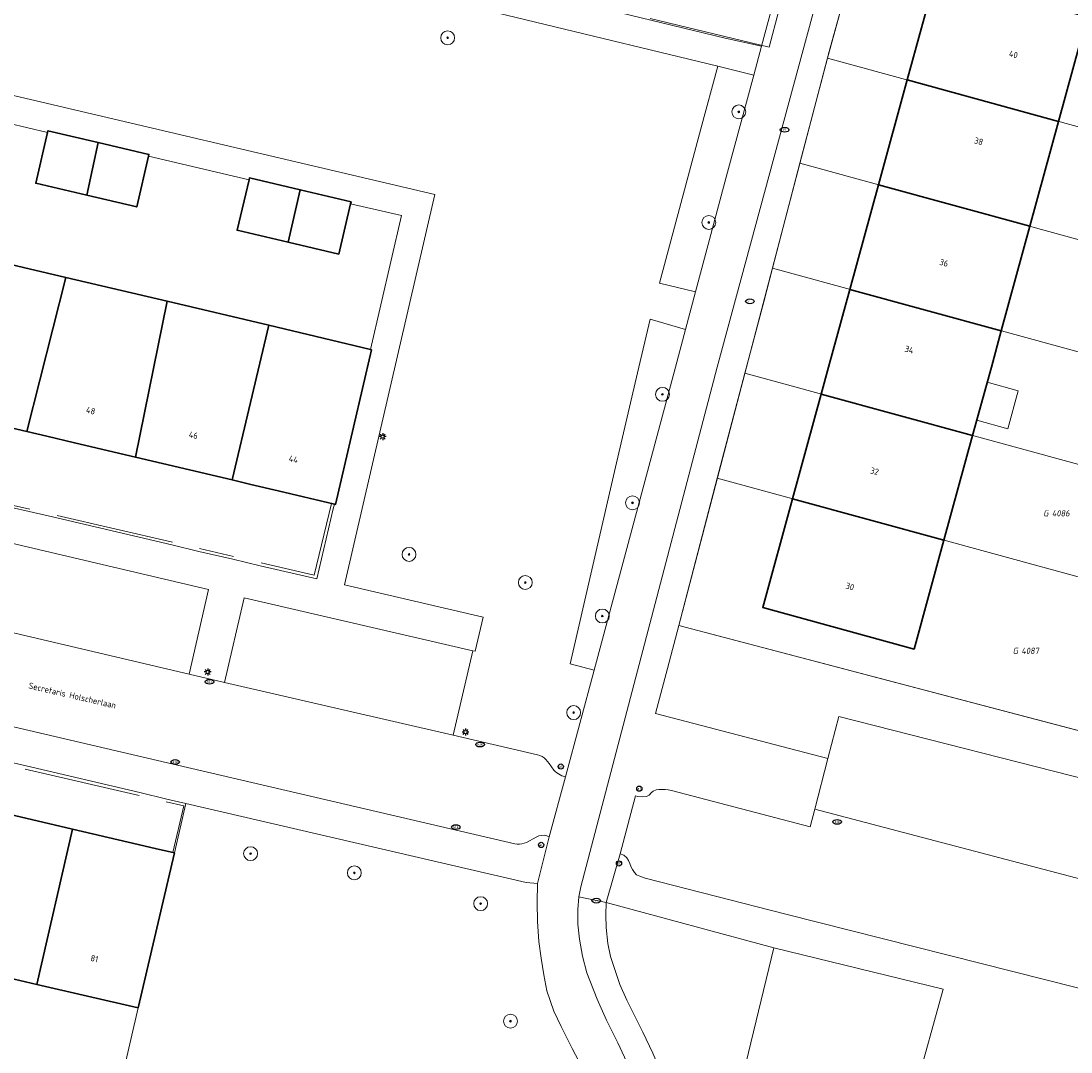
# Model space of a CAD drawing. Header units: metres. Extents: x 253395 to 254027, y 592765 to 593194.
# Tile 131 of 173: x 253628 to 253688, y 592961 to 593020. Entities that reach past the tile are written whole.
import ezdxf
from ezdxf.enums import TextEntityAlignment as Align
from ezdxf.lldxf.tags import DXFTag

# ---------------------------------------------------------------- set-up
doc = ezdxf.new("R2010")
doc.units = ezdxf.units.M
for name, color, linetype, lineweight in [('B-WE-GR-BEPLANTING_CULTUUR_HEESTERS-GV', 254, 'Continuous', 18), ('B-WE-GR-BOOM-S', 254, 'Continuous', 25), ('B-WE-GR-HAAG-G', 254, 'GR-HAAG1-SO', 13), ('B-WE-IE-MEUBILAIR-S', 254, 'Continuous', 25), ('B-WE-KG-GRENS_PERCEEL-G', 254, 'KG-PERCEEL-SO', 18), ('B-WE-KG-GRENS_PERCEEL-S', 254, 'Continuous', 25), ('B-WE-OG-BEBOUWING-GV', 254, 'Continuous', 35), ('B-WE-OG-BEBOUWING-T18', 254, 'Continuous', 18), ('B-WE-OG-BEBOUWING_LUIFEL-GV', 254, 'Continuous', 18), ('B-WE-OG-TERREIN_BEGROEID-GV', 254, 'Continuous', 18), ('B-WE-OG-TERREIN_ERF-GV', 254, 'Continuous', 18), ('B-WE-OG-TOPOGRAFIE-T18', 254, 'Continuous', 18), ('B-WE-VH-OPENVERHARDING-GV', 254, 'Continuous', 18)]:
    doc.layers.add(name, color=color, linetype=linetype, lineweight=lineweight)
doc.styles.add('NLCS-ISO', font='txt')
doc.styles.add('NLCS-ISO-M200-T18', font='txt', dxfattribs={"height": 0.36})
doc.styles.get("Standard").update_dxf_attribs({"font": 'simplex.shx'})
doc.linetypes.add('GR-HAAG1-SO', pattern='A,6,[176,NLCS.SHX,S=0.125,R=0,X=0,Y=0],-2', length=8)
tags = doc.linetypes.add('KG-PERCEEL-SO', pattern='A,5.5,-2,["P",Standard,S=1.8,R=0,X=-0.5,Y=-0.9],-2,5.5,-2,[5,NLCS.SHX,S=0.75,R=0,X=0,Y=0],-2', length=19).pattern_tags.tags
tags[6] = DXFTag(74, 10)

# ---------------------------------------------------------------- blocks, each defined once
blk = doc.blocks.new('SIE-MEUBILAIR_PAAL_AFSLUITPAAL-SO')
blk.add_circle((0, 0), 0.75)
at = {"style": 'NLCS-ISO'}
blk.add_text('af', height=0.75, dxfattribs=at).set_placement((0, 0.05), align=Align.MIDDLE_CENTER)
blk = doc.blocks.new('SIE-MEUBILAIR_PAAL_LICHTMAST-SO')
for points in [[(-0.62, 0), (-1, 0)], [(-0.71, 0.71), (-0.44, 0.44)], [(0, 1), (0, 0.62)], [(0.44, 0.44), (0.71, 0.71)], [(1, 0), (0.62, 0)], [(-0.71, -0.71), (-0.44, -0.44)], [(0, -0.62), (0, -1)], [(0.44, -0.44), (0.71, -0.71)]]:
    blk.add_lwpolyline(points)
blk.add_circle((0, 0), 0.5)
blk = doc.blocks.new('SIE-MEUBILAIR_PUT_RIOOLPUT-SO')
blk.add_ellipse((0, 0), major_axis=(1.25, 0), ratio=0.54)
at = {"style": 'NLCS-ISO'}
blk.add_text('ri', height=0.75, dxfattribs=at).set_placement((-0.04, 0.07), align=Align.MIDDLE_CENTER)
blk = doc.blocks.new('SIE-MEUBILAIR_PUT_KOLK-SO')
blk.add_ellipse((0, 0), major_axis=(1.25, 0), ratio=0.54)
at = {"style": 'NLCS-ISO'}
blk.add_text('klk', height=0.75, dxfattribs=at).set_placement((0.03, 0), align=Align.MIDDLE_CENTER)
blk = doc.blocks.new('SGR-BOOM_GBKN-SO')
at = {"linetype": 'ByBlock', "lineweight": 18}
h = blk.add_hatch(color=0, dxfattribs=at)
h.dxf.hatch_style = 1
edge = h.paths.add_edge_path()
edge.add_arc((0, 0), 0.25, 0, 360)
at = {"color": 0, "linetype": 'ByBlock', "lineweight": 18}
for radius in [2, 0.25]:
    blk.add_circle((0, 0), radius, dxfattribs=at)
at = {"color": 0, "linetype": 'ByBlock', "lineweight": 18, "style": 'NLCS-ISO'}
blk.add_attdef('SOORT', (2.5, 0), '', height=1.5, dxfattribs=at)
blk = doc.blocks.new('SKG-PERCEELNUMMER-SO')
at = {"style": 'NLCS-ISO', "oblique": 10, "flags": 1}
for tag, p in [('GEMEENTECODE', (0, 2.55)), ('PERCEELGROOTTE', (0, -2.45))]:
    blk.add_attdef(tag, text='', height=1.8, dxfattribs=at).set_placement(p, align=Align.MIDDLE_CENTER)
at = {"style": 'NLCS-ISO', "oblique": 10}
blk.add_attdef('SECTIE', text='', height=1.8, dxfattribs=at).set_placement((-0.5, 0), align=Align.MIDDLE_RIGHT)
blk.add_attdef('PERCEELNUMMER', text='', height=1.8, dxfattribs=at).set_placement((0.5, 0), align=Align.MIDDLE_LEFT)

msp = doc.modelspace()

# ---------------------------------------------------------------- linework, layer by layer
at = {"layer": 'B-WE-GR-BEPLANTING_CULTUUR_HEESTERS-GV'}
for points in [[(253668.532, 593011.215), (253670.047, 593016.811), (253667.968, 593017.314), (253667.001, 593013.71), (253664.617, 593004.825), (253666.687, 593004.322)], [(253665.53, 593000), (253666.11, 593002.166), (253664.07, 593002.761), (253663.843, 593001.782), (253663.429, 593000), (253662.147, 592994.476), (253659.464, 592982.916), (253660.849, 592982.546)], [(253665.724, 592985.118), (253665.075, 592982.645), (253664.393, 592980.041), (253674.304, 592977.46), (253674.943, 592979.885), (253690.477, 592975.92), (253691.137, 592978.444)], [(253680.956, 592964.179), (253671.206, 592966.565), (253668.425, 592955.068), (253668.818, 592955.029), (253674.422, 592953.53), (253678.467, 592952.458), (253680, 592958.245), (253679.366, 592958.418)]]:
    msp.add_lwpolyline(points, close=True, dxfattribs=at)
at = {"layer": 'B-WE-GR-HAAG-G'}
for points in [[(253628.344, 592991.81), (253626.287, 592992.285)], [(253645.727, 592992.145), (253644.736, 592988.016), (253641.668, 592988.726)], [(253636.568, 592989.906), (253629.932, 592991.442)], [(253640.092, 592989.091), (253638.129, 592989.545)], [(253628.09, 592976.841), (253634.648, 592975.328)], [(253636.201, 592974.969), (253637.216, 592974.735), (253636.581, 592972.043)]]:
    msp.add_lwpolyline(points, dxfattribs=at)
at = {"layer": 'B-WE-KG-GRENS_PERCEEL-G'}
for points in [[(253674.294, 593017.788), (253675.949, 593023.806)], [(253664.087, 593020.076), (253670.932, 593018.423), (253671.498, 593020.523)], [(253672.706, 593011.731), (253674.294, 593017.788)], [(253674.294, 593017.788), (253699.616, 593010.856)], [(253671.121, 593005.688), (253672.706, 593011.731)], [(253672.706, 593011.731), (253698.024, 593004.799)], [(253669.539, 592999.647), (253670.617, 593003.759), (253671.121, 593005.688)], [(253671.121, 593005.688), (253696.449, 592998.757)], [(253667.937, 592993.605), (253669.539, 592999.647)], [(253669.539, 592999.647), (253694.868, 592992.711)], [(253691.143, 592978.442), (253665.724, 592985.118), (253667.937, 592993.605)], [(253667.937, 592993.605), (253693.288, 592986.666)]]:
    msp.add_lwpolyline(points, dxfattribs=at)
at = {"layer": 'B-WE-OG-BEBOUWING-GV'}
for points in [[(253689.248, 593020.161), (253680.531, 593022.55), (253678.883, 593016.532), (253687.601, 593014.145)], [(253687.601, 593014.145), (253678.883, 593016.532), (253677.23, 593010.492), (253685.947, 593008.105)], [(253632.28, 593012.927), (253629.394, 593013.604), (253629.371, 593013.505), (253628.695, 593010.586), (253631.632, 593009.897)], [(253635.19, 593012.138), (253635.213, 593012.238), (253632.28, 593012.927), (253631.632, 593009.897), (253634.514, 593009.221)], [(253643.931, 593010.205), (253641.002, 593010.891), (253640.976, 593010.779), (253640.293, 593007.873), (253643.224, 593007.187)], [(253685.947, 593008.105), (253677.23, 593010.492), (253675.58, 593004.468), (253684.298, 593002.082)], [(253646.829, 593009.405), (253646.855, 593009.514), (253643.931, 593010.205), (253643.224, 593007.187), (253646.147, 593006.502)], [(253630.431, 593005.146), (253624.48, 593006.551), (253622.404, 592997.651), (253625.698, 592996.873), (253627.282, 592996.499), (253628.185, 592996.286)], [(253636.266, 593003.783), (253630.431, 593005.146), (253628.185, 592996.286), (253629.336, 592996.014), (253630.922, 592995.64), (253634.448, 592994.808)], [(253684.298, 593002.082), (253675.58, 593004.468), (253674.357, 593000), (253673.931, 592998.444), (253682.648, 592996.057), (253683.728, 593000)], [(253642.114, 593002.412), (253636.266, 593003.783), (253634.448, 592994.808), (253637.552, 592994.075), (253639.111, 592993.707), (253640.009, 592993.495)], [(253648.037, 593000.998), (253647.964, 593001.015), (253642.114, 593002.412), (253640.009, 592993.495), (253641.072, 592993.244), (253642.647, 592992.872), (253645.89, 592992.106), (253645.959, 592992.09)], [(253682.648, 592996.057), (253673.931, 592998.444), (253672.28, 592992.416), (253680.998, 592990.03)], [(253680.998, 592990.03), (253672.28, 592992.416), (253670.563, 592986.144), (253679.281, 592983.758)], [(253630.805, 592973.392), (253627.464, 592974.177), (253625.886, 592974.548), (253624.938, 592974.771), (253622.869, 592965.829), (253628.765, 592964.453)], [(253636.677, 592972.021), (253635.573, 592972.279), (253634.021, 592972.641), (253630.805, 592973.392), (253628.765, 592964.453), (253634.583, 592963.094)]]:
    msp.add_lwpolyline(points, close=True, dxfattribs=at)
at = {"layer": 'B-WE-OG-BEBOUWING_LUIFEL-GV'}
msp.add_lwpolyline([(253682.889, 592996.936), (253684.677, 592996.446), (253685.276, 592998.634), (253683.488, 592999.123)], close=True, dxfattribs=at)
at = {"layer": 'B-WE-OG-TERREIN_BEGROEID-GV'}
for points in [[(253625.191, 593016.159), (253651.684, 593009.929), (253646.481, 592987.46), (253654.462, 592985.599), (253653.993, 592983.63), (253653.875, 592983.657), (253652.732, 592978.794), (253657.596, 592977.67), (253657.729, 592977.635), (253657.855, 592977.578), (253657.97, 592977.502), (253658.071, 592977.407), (253658.159, 592977.291), (253658.253, 592977.164), (253658.532, 592976.789), (253658.616, 592976.711), (253658.705, 592976.639), (253658.799, 592976.572), (253658.896, 592976.513), (253658.998, 592976.46), (253659.202, 592976.405), (253660.849, 592982.546), (253659.464, 592982.916), (253662.147, 592994.476), (253663.429, 593000), (253663.843, 593001.782), (253664.07, 593002.761), (253666.11, 593002.166), (253666.687, 593004.322), (253664.617, 593004.825), (253667.001, 593013.71), (253667.968, 593017.314), (253625.963, 593027.469)], [(253660.144, 592959.71), (253659.589, 592960.768), (253658.944, 592962.021), (253658.523, 592962.914), (253658.133, 592964.085), (253657.946, 592965), (253657.796, 592965.968), (253657.668, 592966.929), (253657.585, 592968.077), (253657.57, 592969.172), (253657.593, 592970.268), (253656.93, 592970.317), (253637.338, 592974.866), (253636.677, 592972.021), (253634.583, 592963.094), (253633.693, 592959.21)]]:
    msp.add_lwpolyline(points, dxfattribs=at)
msp.add_lwpolyline([(253671.206, 592966.565), (253661.551, 592969.165), (253661.529, 592968.437), (253661.544, 592967.732), (253661.641, 592966.801), (253661.792, 592966.058), (253662.054, 592965.255), (253662.332, 592964.445), (253662.737, 592963.552), (253663.202, 592962.629), (253663.66, 592961.691), (253664.23, 592960.483), (253664.711, 592959.372), (253665.183, 592957.984), (253665.529, 592956.956), (253665.87, 592955.852), (253665.96, 592955.564), (253668.425, 592955.068)], close=True, dxfattribs=at)
at = {"layer": 'B-WE-OG-TERREIN_ERF-GV'}
for points in [[(253678.244, 593032.11), (253674.392, 593018.159), (253669.628, 593000), (253665.724, 592985.118), (253691.137, 592978.444)], [(253628.28, 593028.669), (253668.406, 593018.944), (253670.497, 593018.474), (253671.076, 593020.614)], [(253624.48, 593006.551), (253630.431, 593005.146), (253636.266, 593003.783), (253642.114, 593002.412), (253647.964, 593001.015), (253649.756, 593008.718), (253646.829, 593009.405), (253646.147, 593006.502), (253643.224, 593007.187), (253640.293, 593007.873), (253640.976, 593010.779), (253635.19, 593012.138), (253634.514, 593009.221), (253631.632, 593009.897), (253628.695, 593010.586), (253629.371, 593013.505), (253624.819, 593014.573)], [(253626.255, 592992.149), (253628.314, 592991.686), (253629.901, 592991.312), (253636.534, 592989.76), (253638.09, 592989.381), (253640.053, 592988.928), (253641.627, 592988.554), (253644.877, 592987.802), (253645.829, 592991.842), (253645.89, 592992.106), (253642.647, 592992.872), (253641.072, 592993.244), (253640.009, 592993.495), (253639.111, 592993.707), (253637.552, 592994.075), (253634.448, 592994.808), (253630.922, 592995.64), (253629.336, 592996.014), (253628.185, 592996.286), (253627.282, 592996.499)]]:
    msp.add_lwpolyline(points, dxfattribs=at)
for points in [[(253683.728, 593000), (253682.648, 592996.057), (253680.998, 592990.03), (253679.281, 592983.758), (253670.563, 592986.144), (253672.28, 592992.416), (253673.931, 592998.444), (253674.357, 593000), (253675.58, 593004.468), (253677.23, 593010.492), (253678.883, 593016.532), (253680.531, 593022.55), (253682.238, 593028.784), (253690.955, 593026.397), (253690.025, 593022.999), (253693.788, 593021.969), (253693.121, 593019.532), (253689.358, 593020.562), (253689.248, 593020.161), (253687.601, 593014.145), (253685.947, 593008.105), (253684.298, 593002.082)], [(253619.711, 592978.96), (253619.128, 592976.393), (253619.072, 592976.15), (253622.277, 592975.396), (253623.894, 592975.016), (253624.938, 592974.771), (253625.886, 592974.548), (253627.464, 592974.177), (253630.805, 592973.392), (253634.021, 592972.641), (253635.573, 592972.279), (253636.677, 592972.021), (253637.338, 592974.866), (253636.236, 592975.122), (253634.687, 592975.495), (253628.135, 592977.032), (253626.555, 592977.395), (253624.559, 592977.845), (253622.943, 592978.227)], [(253628.765, 592964.453), (253622.869, 592965.829), (253616.948, 592967.212), (253616.236, 592964.216), (253615.834, 592964.316), (253614.939, 592960.553), (253618.387, 592959.746), (253619.072, 592962.626), (253621.981, 592961.954), (253624.86, 592961.288), (253624.172, 592958.392), (253630.061, 592957.014), (253630.694, 592959.885), (253633.693, 592959.21), (253634.583, 592963.094)]]:
    msp.add_lwpolyline(points, close=True, dxfattribs=at)
at = {"layer": 'B-WE-VH-OPENVERHARDING-GV'}
for points in [[(253662.846, 592959.721), (253662.216, 592961.087), (253661.555, 592962.392), (253661.03, 592963.608), (253660.43, 592965.124), (253660.189, 592966.084), (253660.009, 592967.06), (253659.919, 592967.915), (253659.919, 592968.756), (253659.976, 592969.498), (253660.094, 592970.075), (253667.93, 593000), (253681.38, 593049.589)], [(253681.38, 593049.589), (253667.93, 593000), (253660.094, 592970.075), (253659.976, 592969.498), (253661.551, 592969.165), (253662.351, 592971.975), (253663.229, 592975.315), (253663.371, 592975.277), (253663.611, 592975.255), (253663.866, 592975.277), (253664.017, 592975.352), (253664.137, 592975.472), (253664.257, 592975.585), (253664.429, 592975.652), (253664.587, 592975.675), (253664.774, 592975.675), (253664.947, 592975.675), (253665.12, 592975.652), (253665.315, 592975.607), (253673.292, 592973.529), (253673.562, 592974.542), (253674.304, 592977.46), (253664.393, 592980.041), (253665.075, 592982.645), (253665.724, 592985.118), (253669.628, 593000), (253674.392, 593018.159), (253678.244, 593032.11)], [(253671.076, 593020.614), (253670.497, 593018.474), (253670.047, 593016.811), (253668.532, 593011.215), (253666.687, 593004.322), (253666.11, 593002.166), (253665.53, 593000), (253660.849, 592982.546), (253659.202, 592976.405), (253658.271, 592972.956), (253657.593, 592970.268), (253657.57, 592969.172), (253657.585, 592968.077), (253657.668, 592966.929), (253657.796, 592965.968), (253657.946, 592965), (253658.133, 592964.085), (253658.523, 592962.914), (253658.944, 592962.021), (253659.589, 592960.768), (253660.144, 592959.71)], [(253625.645, 592990.235), (253638.646, 592987.192), (253637.528, 592982.323), (253639.573, 592981.825), (253640.69, 592986.708), (253653.875, 592983.657), (253653.993, 592983.63), (253654.462, 592985.599), (253646.481, 592987.46), (253651.684, 593009.929), (253625.191, 593016.159)], [(253624.819, 593014.573), (253629.371, 593013.505), (253629.394, 593013.604), (253632.28, 593012.927), (253635.213, 593012.238), (253635.19, 593012.138), (253640.976, 593010.779), (253641.002, 593010.891), (253643.931, 593010.205), (253646.855, 593009.514), (253646.829, 593009.405), (253649.756, 593008.718), (253647.964, 593001.015), (253648.037, 593000.998), (253645.959, 592992.09), (253645.89, 592992.106), (253645.829, 592991.842), (253644.877, 592987.802), (253641.627, 592988.554), (253640.053, 592988.928), (253638.09, 592989.381), (253636.534, 592989.76), (253629.901, 592991.312), (253628.314, 592991.686), (253626.255, 592992.149)], [(253607.278, 592983.989), (253635.128, 592977.471), (253656.286, 592972.55), (253656.421, 592972.528), (253656.558, 592972.525), (253656.693, 592972.541), (253656.825, 592972.576), (253656.951, 592972.628), (253657.515, 592972.933), (253657.658, 592972.998), (253657.812, 592973.034), (253657.969, 592973.038), (253658.124, 592973.012), (253658.271, 592972.956), (253659.202, 592976.405), (253658.998, 592976.46), (253658.896, 592976.513), (253658.799, 592976.572), (253658.705, 592976.639), (253658.616, 592976.711), (253658.532, 592976.789), (253658.253, 592977.164), (253658.159, 592977.291), (253658.071, 592977.407), (253657.97, 592977.502), (253657.855, 592977.578), (253657.729, 592977.635), (253657.596, 592977.67), (253652.732, 592978.794), (253639.573, 592981.825), (253637.528, 592982.323), (253624.536, 592985.367)], [(253626.555, 592977.395), (253628.135, 592977.032), (253634.687, 592975.495), (253636.236, 592975.122), (253637.338, 592974.866), (253656.93, 592970.317), (253657.593, 592970.268), (253658.271, 592972.956), (253658.124, 592973.012), (253657.969, 592973.038), (253657.812, 592973.034), (253657.658, 592972.998), (253657.515, 592972.933), (253656.951, 592972.628), (253656.825, 592972.576), (253656.693, 592972.541), (253656.558, 592972.525), (253656.421, 592972.528), (253656.286, 592972.55), (253635.128, 592977.471), (253607.278, 592983.989)], [(253688.964, 592970.491), (253673.562, 592974.542), (253673.292, 592973.529), (253665.315, 592975.607), (253665.12, 592975.652), (253664.947, 592975.675), (253664.774, 592975.675), (253664.587, 592975.675), (253664.429, 592975.652), (253664.257, 592975.585), (253664.137, 592975.472), (253664.017, 592975.352), (253663.866, 592975.277), (253663.611, 592975.255), (253663.371, 592975.277), (253663.229, 592975.315), (253662.351, 592971.975), (253662.561, 592971.9), (253662.733, 592971.743), (253662.823, 592971.592), (253662.906, 592971.412), (253662.988, 592971.195), (253663.064, 592971.06), (253663.169, 592970.902), (253663.289, 592970.767), (253663.476, 592970.677), (253663.799, 592970.572), (253671.896, 592968.486), (253709.219, 592959.073)], [(253709.219, 592959.073), (253671.896, 592968.486), (253663.799, 592970.572), (253663.476, 592970.677), (253663.289, 592970.767), (253663.169, 592970.902), (253663.064, 592971.06), (253662.988, 592971.195), (253662.906, 592971.412), (253662.823, 592971.592), (253662.733, 592971.743), (253662.561, 592971.9), (253662.351, 592971.975), (253661.551, 592969.165), (253671.206, 592966.565), (253680.956, 592964.179), (253679.366, 592958.418)], [(253664.23, 592960.483), (253663.66, 592961.691), (253663.202, 592962.629), (253662.737, 592963.552), (253662.332, 592964.445), (253662.054, 592965.255), (253661.792, 592966.058), (253661.641, 592966.801), (253661.544, 592967.732), (253661.529, 592968.437), (253661.551, 592969.165), (253659.976, 592969.498), (253659.919, 592968.756), (253659.919, 592967.915), (253660.009, 592967.06), (253660.189, 592966.084), (253660.43, 592965.124), (253661.03, 592963.608), (253661.555, 592962.392), (253662.216, 592961.087), (253662.846, 592959.721)]]:
    msp.add_lwpolyline(points, dxfattribs=at)
for points in [[(253631.518, 593042.265), (253626.91, 593043.398), (253626.789, 593043.406), (253626.671, 593043.382), (253626.564, 593043.327), (253626.474, 593043.246), (253626.409, 593043.144), (253626.374, 593043.029), (253626.088, 593041.796), (253629.264, 593041.088), (253625.963, 593027.469), (253667.968, 593017.314), (253670.047, 593016.811), (253670.497, 593018.474), (253668.406, 593018.944), (253628.28, 593028.669)], [(253625.645, 592990.235), (253624.536, 592985.367), (253637.528, 592982.323), (253638.646, 592987.192)], [(253653.875, 592983.657), (253640.69, 592986.708), (253639.573, 592981.825), (253652.732, 592978.794)], [(253690.477, 592975.92), (253674.943, 592979.885), (253674.304, 592977.46), (253673.562, 592974.542), (253688.964, 592970.491)]]:
    msp.add_lwpolyline(points, close=True, dxfattribs=at)

# ---------------------------------------------------------------- block references
at = {"layer": 'B-WE-GR-BOOM-S', "xscale": 0.2, "yscale": 0.2, "zscale": 0.2}
for p in [(253652.415, 593018.958), (253669.181, 593014.688), (253667.455, 593008.326), (253664.786, 592998.426), (253663.06, 592992.18), (253650.193, 592989.211), (253656.887, 592987.59), (253661.324, 592985.662), (253659.673, 592980.101), (253641.068, 592971.981), (253647.042, 592970.871), (253654.316, 592969.102), (253656.032, 592962.334)]:
    msp.add_blockref('SGR-BOOM_GBKN-SO', p, dxfattribs=at)
at = {"layer": 'B-WE-IE-MEUBILAIR-S', "xscale": 0.2, "yscale": 0.2, "zscale": 0.2}
for name, p in [('SIE-MEUBILAIR_PUT_RIOOLPUT-SO', (253671.824, 593013.658)), ('SIE-MEUBILAIR_PUT_RIOOLPUT-SO', (253669.825, 593003.782)), ('SIE-MEUBILAIR_PAAL_LICHTMAST-SO', (253648.676, 592995.994)), ('SIE-MEUBILAIR_PAAL_LICHTMAST-SO', (253638.601, 592982.44)), ('SIE-MEUBILAIR_PUT_KOLK-SO', (253638.702, 592981.877)), ('SIE-MEUBILAIR_PAAL_LICHTMAST-SO', (253653.443, 592978.978)), ('SIE-MEUBILAIR_PUT_KOLK-SO', (253654.28, 592978.262)), ('SIE-MEUBILAIR_PUT_KOLK-SO', (253636.721, 592977.257)), ('SIE-MEUBILAIR_PAAL_AFSLUITPAAL-SO', (253658.93, 592976.992)), ('SIE-MEUBILAIR_PAAL_AFSLUITPAAL-SO', (253663.454, 592975.724)), ('SIE-MEUBILAIR_PUT_KOLK-SO', (253652.894, 592973.511)), ('SIE-MEUBILAIR_PUT_KOLK-SO', (253674.846, 592973.811)), ('SIE-MEUBILAIR_PAAL_AFSLUITPAAL-SO', (253657.799, 592972.481)), ('SIE-MEUBILAIR_PAAL_AFSLUITPAAL-SO', (253662.283, 592971.416)), ('SIE-MEUBILAIR_PUT_RIOOLPUT-SO', (253660.978, 592969.272))]:
    msp.add_blockref(name, p, dxfattribs=at)
at = {"layer": 'B-WE-KG-GRENS_PERCEEL-S', "xscale": 0.2, "yscale": 0.2, "zscale": 0.2}
for p, values in [((253687.119, 592991.576), {'PERCEELNUMMER': '4086', 'SECTIE': 'G'}), ((253685.36, 592983.659), {'PERCEELNUMMER': '4087', 'SECTIE': 'G'})]:
    msp.add_blockref('SKG-PERCEELNUMMER-SO', p, dxfattribs=at).add_auto_attribs(values)

# ---------------------------------------------------------------- texts
at = {"layer": 'B-WE-OG-BEBOUWING-T18', "style": 'NLCS-ISO-M200-T18'}
for s, rotation, p in [('40', 344.7, (253685, 593018)), ('38', 344.7, (253683, 593013)), ('36', 344.7, (253681, 593006)), ('34', 344.7, (253679, 593001)), ('48', 345.7, (253631.861, 592997.49)), ('46', 348.7, (253637.773, 592996.076)), ('44', 347.3, (253643.537, 592994.692)), ('32', 344.7, (253677, 592994)), ('30', 344.7, (253675.582, 592987.362)), ('81', 346, (253632.072, 592965.937))]:
    msp.add_text(s, height=0.36, rotation=rotation, dxfattribs=at).set_placement(p, align=Align.MIDDLE)
at = {"layer": 'B-WE-OG-TOPOGRAFIE-T18', "style": 'NLCS-ISO-M200-T18'}
msp.add_text('Secretaris Holscherlaan', height=0.36, rotation=346.9, dxfattribs=at).set_placement((253630.803, 592981.087), align=Align.MIDDLE)

doc.saveas('drawing.dxf')
